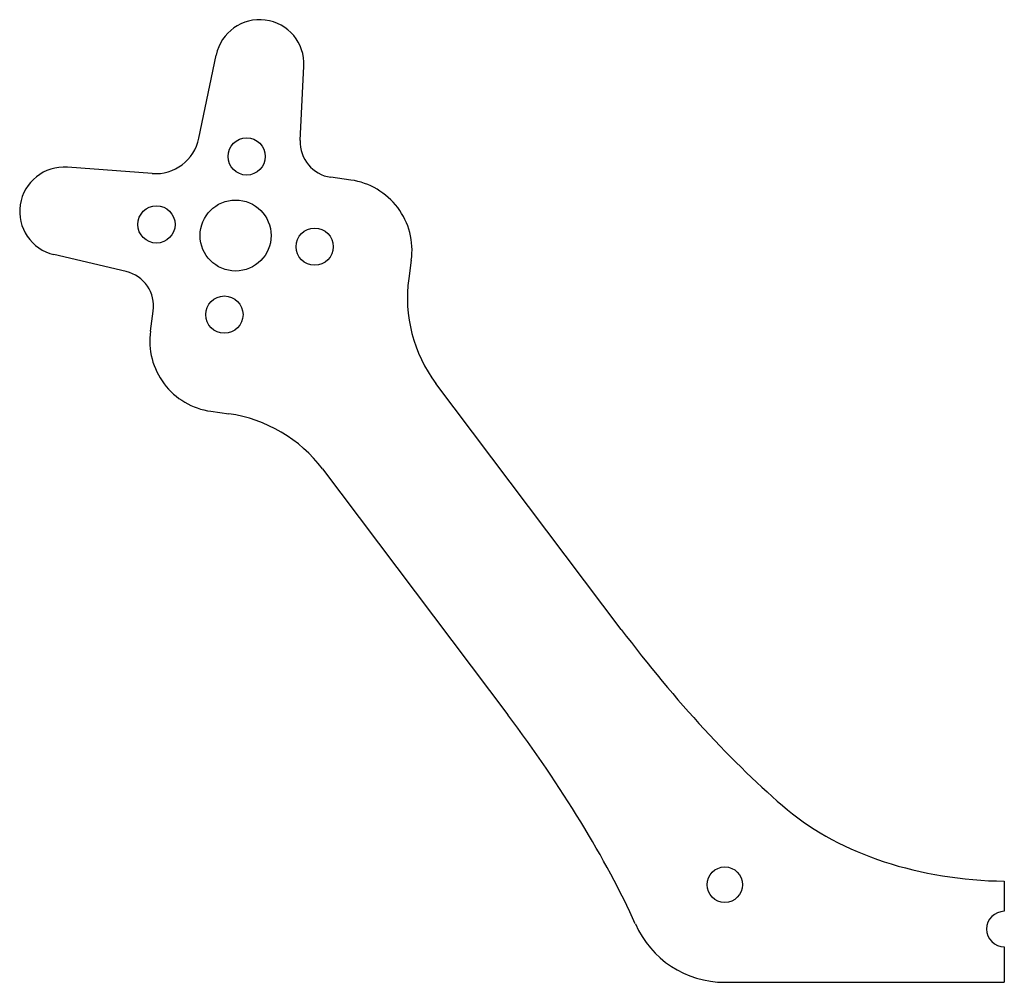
# Model space of a CAD drawing. Header units: millimetres. Extents: x -39.7 to 15.7, y -5.5 to 48.7.
import ezdxf

# ---------------------------------------------------------------- set-up
doc = ezdxf.new("R2010")
doc.units = ezdxf.units.MM
doc.layers.get('0').update_dxf_attribs({"linetype": 'CONTINUOUS'})

msp = doc.modelspace()

# ---------------------------------------------------------------- linework, layer by layer
for p, q in [((-29.629, 42.06), (-28.653, 46.75)), ((-23.915, 41.942), (-23.708, 46.117)), ((-32.264, 40.074), (-37.041, 40.429)), ((-21.065, 39.704), (-22.196, 39.863)), ((-33.725, 34.55), (-37.795, 35.501)), ((-17.66, 35.186), (-17.804, 34.166)), ((-32.359, 31.193), (-32.2, 32.324)), ((-5.833, 14.387), (-16.271, 28.238)), ((-28.955, 26.675), (-27.935, 26.532)), ((-22.66, 23.424), (-12.226, 9.578)), ((15.75, 0.2), (15.75, -1.5)), ((15.75, -3.5), (15.75, -5.5)), ((0, -5.5), (15.75, -5.5))]:
    msp.add_line(p, q)
for centre, radius in [((-26.937, 41.034), 1.05), ((-27.563, 36.578), 2), ((-32.019, 37.204), 1.05), ((-23.107, 35.951), 1.05), ((-28.194, 32.122), 1.05), ((0, 0), 1)]:
    msp.add_circle(centre, radius)
for centre, radius, start, end in [((-26.205, 46.241), 2.5, -2.8405, 168.2427), ((-32.077, 42.567), 2.5, 265.7101, 348.2899), ((-21.918, 41.843), 2, 177.1592, 262.0001), ((-37.226, 37.936), 2.5, 85.7573, 256.8406), ((-21.622, 35.742), 4, -8, 82.0001), ((-34.181, 32.602), 2, -7.9997, 76.8404), ((-9.882, 33.053), 8, 172, 217), ((-28.398, 30.636), 4, 171.9999, 262), ((-29.049, 18.609), 8, 37, 82), ((15.75, -2.5), 1, 90, 270), ((0, 0), 5.5, 203.6312, 270)]:
    msp.add_arc(centre, radius, start, end)
for centre, major_axis, ratio, start_param, end_param in [((-1.041, 17.996), (13.072, -17.344), 0.276222, 4.712311, 5.39847), ((-17.014, 5.961), (13.069, -17.344), 0.276287, 0.886462, 1.571112), ((15.886, 10.878), (15.919, -0.171), 0.67077, 3.831386, 4.711039)]:
    msp.add_ellipse(centre, major_axis=major_axis, ratio=ratio, start_param=start_param, end_param=end_param)

doc.saveas('drawing.dxf')
